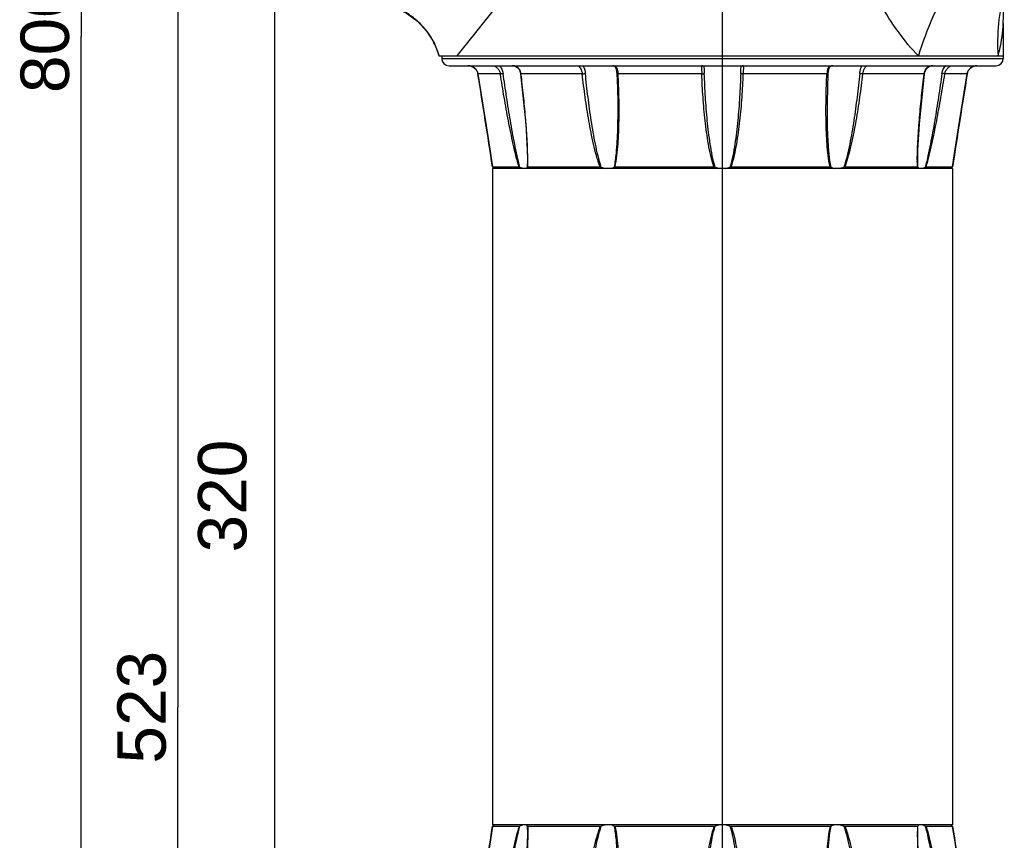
# Model space of a CAD drawing. Header units: millimetres. Extents: x 12 to 2508, y 25 to 1770.
# Tile 21 of 57: x 1315 to 1519, y 766 to 935. Entities that reach past the tile are written whole.
import ezdxf

# ---------------------------------------------------------------- set-up
doc = ezdxf.new("R2010")
doc.units = ezdxf.units.MM
for name, color, linetype in [('ARM1_PIPE_PBL5', 7, 'Continuous'), ('COVER_M_PBL16', 7, 'Continuous'), ('FLANGE_ARM1_PBL33', 7, 'Continuous'), ('FLANGE_ARM1_PBL35', 7, 'Continuous'), ('FLANGE_E_PBL3', 7, 'Continuous'), ('HOLDER_M_PBL36', 7, 'Continuous'), ('MODULE_M_ABL1', 7, 'Continuous'), ('MODULE_M_ABL15', 7, 'Continuous')]:
    doc.layers.add(name, color=color, linetype=linetype)
doc.styles.get("Standard").update_dxf_attribs({"font": 'arial.ttf'})
doc.dimstyles.new('DIMSTYLE_11', dxfattribs={"dimtxt": 10, "dimasz": 15, "dimexe": 1, "dimexo": 0.5, "dimgap": 2.5, "dimtad": 1, "dimdsep": 46, "dimtxsty": 'Standard', "dimblk": '_FILLED', "dimblk1": '_FILLED', "dimblk2": '_FILLED', "dimcen": 0.09, "dimclrt": 134, "dimazin": 2, "dimtp": 0.8, "dimtm": 0.8, "dimtfac": 1, "dimtofl": 0, "dimtmove": 0, "dimatfit": 3, "dimldrblk": '_FILLED', "dimfxl": 1, "dimtolj": 1, "dimarcsym": 0})
doc.dimstyles.new('DIMSTYLE_4', dxfattribs={"dimtxt": 10, "dimasz": 15, "dimexe": 1, "dimexo": 0.5, "dimgap": 2.5, "dimtad": 1, "dimdsep": 46, "dimtxsty": 'Standard', "dimblk": '_FILLED', "dimblk1": '_FILLED', "dimblk2": '_FILLED', "dimcen": 0.09, "dimclrt": 134, "dimazin": 2, "dimtp": 0.5, "dimtm": 0.5, "dimtfac": 1, "dimtofl": 0, "dimtmove": 0, "dimatfit": 3, "dimldrblk": '_FILLED', "dimfxl": 1, "dimtolj": 1, "dimarcsym": 0})
doc.dimstyles.new('DIMSTYLE_5', dxfattribs={"dimtxt": 10, "dimasz": 15, "dimexe": 1, "dimexo": 0.5, "dimgap": 2.5, "dimtad": 1, "dimdec": 0, "dimdsep": 46, "dimtxsty": 'Standard', "dimblk": '_FILLED', "dimblk1": '_FILLED', "dimblk2": '_FILLED', "dimcen": 0.09, "dimclrt": 134, "dimazin": 2, "dimtp": 0.8, "dimtm": 0.8, "dimtfac": 1, "dimtdec": 0, "dimtofl": 0, "dimtmove": 0, "dimatfit": 3, "dimldrblk": '_FILLED', "dimfxl": 1, "dimtolj": 1, "dimarcsym": 0})

# ---------------------------------------------------------------- blocks, each defined once
blk = doc.blocks.new('_FILLED')
at = {"color": 0, "linetype": 'ByBlock'}
blk.add_solid([(0, 0), (-1, 0.2), (-1, -0.2)], dxfattribs=at)
blk = doc.blocks.new('*D22')
at = {"color": 134, "transparency": 16777216}
for p, q in [((355.63, 1672.33), (7.33, 1672.33)), ((8.33, 1672.33), (8.33, 1272.33)), ((8.33, 872.33), (8.33, 1272.33)), ((200.83, 872.33), (7.33, 872.33))]:
    blk.add_line(p, q, dxfattribs=at)
at = {"color": 134, "transparency": 16777216, "xscale": 15, "yscale": 15, "zscale": 15}
for p, rotation in [((8.33, 1672.33), 90), ((8.33, 872.33), 270)]:
    blk.add_blockref('_FILLED', p, dxfattribs=dict(at, rotation=rotation))
at = {"color": 134, "transparency": 16777216, "insert": (-4.17, 1272.33), "char_height": 10, "width": 23, "attachment_point": 2, "rotation": 90, "line_spacing_factor": 0.9}
blk.add_mtext('800', dxfattribs=at)
blk = doc.blocks.new('*D31')
at = {"color": 134, "transparency": 16777216}
for p, q in [((72.83, 1395.33), (27.33, 1395.33)), ((28.33, 1395.33), (28.33, 1133.83)), ((28.33, 872.33), (28.33, 1133.83)), ((200.83, 872.33), (27.33, 872.33))]:
    blk.add_line(p, q, dxfattribs=at)
at = {"color": 134, "transparency": 16777216, "xscale": 15, "yscale": 15, "zscale": 15}
for p, rotation in [((28.33, 1395.33), 90), ((28.33, 872.33), 270)]:
    blk.add_blockref('_FILLED', p, dxfattribs=dict(at, rotation=rotation))
at = {"color": 134, "transparency": 16777216, "insert": (15.83, 1133.83), "char_height": 10, "width": 23, "attachment_point": 2, "rotation": 90, "line_spacing_factor": 0.9}
blk.add_mtext('523', dxfattribs=at)
blk = doc.blocks.new('HOLDER_M_PBL36', base_point=(134.41, 1331.83))
at = {"layer": 'HOLDER_M_PBL36', "color": 7}
for p, q in [((69.79, 1279.2), (112.03, 1395.33)), ((199.03, 1395.33), (112.03, 1395.33)), ((199.03, 1279.35), (199.03, 1395.33)), ((198.83, 1275.07), (198.83, 1268.33)), ((82.29, 1268.33), (198.83, 1268.33))]:
    blk.add_line(p, q, dxfattribs=at)
at = {"layer": 'HOLDER_M_PBL36', "color": 2}
for p, q in [((140.83, 1337.33), (70.65, 1281.56)), ((86.01, 1268.33), (140.83, 1337.33)), ((140.83, 1337.33), (173.45, 1279.13)), ((199.03, 1304.71), (140.83, 1337.33))]:
    blk.add_line(p, q, dxfattribs=at)
at = {"layer": 'HOLDER_M_PBL36', "color": 7}
for points in [[(198.83, 1275.07), (198.86, 1276.51), (198.95, 1278.32), (199.03, 1279.35)], [(69.79, 1279.2), (70.3, 1279.12), (73.03, 1278.4), (75.58, 1277.17), (77.85, 1275.5), (79.76, 1273.42), (81.25, 1271.02), (82.29, 1268.33)]]:
    blk.add_lwpolyline(points, dxfattribs=at)
at = {"layer": 'HOLDER_M_PBL36', "color": 2}
for centre, radius, start, end in [((67.83, 1264.31), 15.02, 75.4846, 82.5081), ((67.83, 1264.32), 15, 70.5411, 75.4889), ((67.83, 1264.33), 15, 64.8519, 70.5335), ((67.83, 1264.33), 15, 59.6609, 64.8517), ((67.82, 1264.31), 15.03, 53.7221, 59.6549), ((67.84, 1264.33), 14.99, 48.74, 53.7226), ((67.82, 1264.31), 15.02, 42.1857, 48.7315), ((67.83, 1264.33), 15, 37.7356, 42.1862), ((67.82, 1264.32), 15.02, 29.9503, 37.7276), ((67.86, 1264.34), 14.97, 26.6779, 29.9475), ((67.79, 1264.31), 15.04, 15.6821, 26.6662), ((67.92, 1264.35), 14.91, 15.4656, 15.6672)]:
    blk.add_arc(centre, radius, start, end, dxfattribs=at)
for points, knots in [([(199.03, 1304.71), (196.57, 1303.03), (191.74, 1299.35), (184.99, 1293.17), (178.81, 1286.42), (175.13, 1281.59), (173.45, 1279.13)], [0, 0, 0, 0, 0.245728, 0.499996, 0.754267, 1, 1, 1, 1]), ([(199.03, 1297.82), (196.99, 1295.84), (193.12, 1291.53), (188.16, 1284.34), (184.12, 1276.57), (182.11, 1271.09), (181.29, 1268.33)], [0, 0, 0, 0, 0.245843, 0.498069, 0.751282, 1, 1, 1, 1]), ([(199.03, 1281.63), (198.45, 1279.48), (197.65, 1275.06), (197.58, 1270.57), (197.73, 1268.33)], [0, 0, 0, 0, 0.497821, 1, 1, 1, 1]), ([(181.29, 1268.33), (179.78, 1269.87), (176.95, 1273.33), (174.57, 1277.12), (173.45, 1279.13)], [0, 0, 0, 0, 0.483272, 1, 1, 1, 1]), ([(197.73, 1268.33), (197.92, 1268.93), (198.24, 1270.17), (198.5, 1271.75), (198.66, 1273.02), (198.75, 1273.91), (198.8, 1274.58), (198.83, 1274.95), (198.83, 1275.07)], [0, 0, 0, 0, 0.275021, 0.560843, 0.702989, 0.837741, 0.950121, 1, 1, 1, 1])]:
    blk.add_open_spline(points, degree=3, knots=knots, dxfattribs=at)
blk = doc.blocks.new('FLANGE_ARM1_PBL33', base_point=(140.83, 1097.45))
at = {"layer": 'FLANGE_ARM1_PBL33', "color": 7}
for p, q in [((93.32, 1109.23), (93.32, 1109.23)), ((98.79, 1109.23), (93.32, 1109.23)), ((93.37, 1109.29), (93.49, 1109.39)), ((93.49, 1109.39), (93.64, 1109.53)), ((115.53, 1109.23), (100.57, 1109.23)), ((139.05, 1109.23), (118.62, 1109.23)), ((163.05, 1109.23), (142.61, 1109.23)), ((181.09, 1109.23), (166.13, 1109.23)), ((188.35, 1109.23), (182.87, 1109.23)), ((188.03, 1109.53), (188.18, 1109.39)), ((188.18, 1109.39), (188.29, 1109.29)), ((188.35, 1109.23), (188.35, 1109.23)), ((100.51, 1107.78), (100.51, 1107.78)), ((181.15, 1107.78), (181.15, 1107.78)), ((191.38, 1090), (189.6, 1101.15)), ((119.18, 1097.55), (119.18, 1097.55)), ((162.48, 1097.55), (162.48, 1097.55)), ((84.33, 1088.33), (197.33, 1088.33)), ((88.29, 1088.33), (88.31, 1088.33)), ((90.21, 1089.67), (89.94, 1089.16)), ((90.29, 1090), (90.21, 1089.67)), ((136.98, 1088.34), (136.98, 1088.34)), ((144.68, 1088.33), (144.68, 1088.34)), ((191.72, 1089.17), (191.46, 1089.69)), ((191.72, 1089.16), (191.72, 1089.17)), ((82.83, 1086.33), (82.83, 1086.83)), ((86.01, 1086.33), (198.83, 1086.33)), ((198.83, 1086.33), (198.83, 1086.83))]:
    blk.add_line(p, q, dxfattribs=at)
at = {"layer": 'FLANGE_ARM1_PBL33', "color": 2}
for p, q in [((100.49, 1109.29), (100.51, 1107.78)), ((181.15, 1107.78), (181.18, 1109.29)), ((90.29, 1090), (94.92, 1090)), ((90.29, 1090), (90.29, 1090)), ((99.2, 1090), (111.85, 1090)), ((119.27, 1090), (136.55, 1090)), ((145.12, 1090), (162.39, 1090)), ((169.82, 1090), (182.46, 1090)), ((186.75, 1090), (191.37, 1090)), ((191.37, 1090), (191.38, 1090)), ((198.83, 1086.83), (82.83, 1086.83))]:
    blk.add_line(p, q, dxfattribs=at)
at = {"layer": 'FLANGE_ARM1_PBL33', "color": 7}
for points in [[(93.32, 1109.23), (92.89, 1106.46), (92.07, 1101.18), (90.29, 1090)], [(189.6, 1101.14), (188.78, 1106.43), (188.35, 1109.23)], [(100.51, 1107.77), (100.48, 1105.72), (100.17, 1100.41), (99.11, 1089.98)], [(182.55, 1089.98), (181.49, 1100.4), (181.19, 1105.72), (181.15, 1107.78)], [(119.18, 1097.55), (119.17, 1095.99), (119.11, 1092.92), (118.98, 1089.95)], [(162.68, 1089.95), (162.56, 1092.9), (162.49, 1095.98), (162.48, 1097.55)], [(90.29, 1090), (90.21, 1089.69), (89.95, 1089.17), (89.56, 1088.76), (89.1, 1088.49), (88.6, 1088.35), (88.31, 1088.33)], [(99.11, 1089.98), (99.06, 1089.69), (98.87, 1089.17), (98.56, 1088.76), (98.15, 1088.48), (97.67, 1088.35), (97.36, 1088.33)], [(118.98, 1089.95), (118.96, 1089.61), (118.87, 1089.08), (118.74, 1088.71), (118.55, 1088.46), (118.27, 1088.34), (118.08, 1088.33)], [(163.58, 1088.33), (163.41, 1088.34), (163.12, 1088.46), (162.93, 1088.7), (162.8, 1089.06), (162.71, 1089.59), (162.68, 1089.95)], [(184.3, 1088.33), (184.02, 1088.35), (183.53, 1088.47), (183.12, 1088.74), (182.8, 1089.15), (182.61, 1089.67), (182.55, 1089.98)], [(193.35, 1088.33), (193.09, 1088.35), (192.58, 1088.48), (192.12, 1088.74), (191.73, 1089.15), (191.46, 1089.67), (191.38, 1090)]]:
    blk.add_lwpolyline(points, dxfattribs=at)
at = {"layer": 'FLANGE_ARM1_PBL33', "color": 2}
for centre, radius, start, end in [((-1803.54, 1397.93), 1918.7, 350.76492, 351.34623), ((2085.21, 1397.93), 1918.7, 188.65377, 189.23508), ((52.69, 1107.79), 47.91, 359.9822, 0.1009), ((228.98, 1107.79), 47.91, 179.8995, 180.0177), ((97.51, 1090.07), 1.72, 290.2835, 293.4277), ((96.57, 1090.32), 2.65, 352.2972, 353.1995), ((185.09, 1090.32), 2.65, 186.8005, 187.7047)]:
    blk.add_arc(centre, radius, start, end, dxfattribs=at)
at = {"layer": 'FLANGE_ARM1_PBL33', "color": 7}
for centre, radius, start, end in [((140.83, 1105.41), 4.16, 98.1532, 111.3096), ((140.84, 1105.42), 4.15, 68.6703, 81.8669), ((84.33, 1086.83), 1.5, 90, 180), ((197.33, 1086.83), 1.5, 0, 90)]:
    blk.add_arc(centre, radius, start, end, dxfattribs=at)
for points, knots in [([(93.37, 1109.29), (93.36, 1109.27), (93.34, 1109.26), (93.32, 1109.24), (93.32, 1109.23), (93.32, 1109.23)], [0, 0, 0, 0, 0.697766, 0.908534, 1, 1, 1, 1]), ([(98.79, 1109.23), (98.82, 1109.23), (98.88, 1109.25), (98.94, 1109.27), (98.97, 1109.29)], [0, 0, 0, 0, 0.433395, 1, 1, 1, 1]), ([(99.66, 1109.53), (99.61, 1109.52), (99.37, 1109.45), (99.14, 1109.36), (98.97, 1109.29)], [0, 0, 0, 0, 0.225245, 1, 1, 1, 1]), ([(100.49, 1109.29), (100.47, 1109.34), (100.41, 1109.44), (100.31, 1109.51), (100.26, 1109.53)], [0, 0, 0, 0, 0.490608, 1, 1, 1, 1]), ([(100.49, 1109.29), (100.49, 1109.27), (100.51, 1109.24), (100.55, 1109.23), (100.57, 1109.23)], [0, 0, 0, 0, 0.444796, 1, 1, 1, 1]), ([(115.53, 1109.23), (115.55, 1109.23), (115.64, 1109.24), (115.72, 1109.26), (115.79, 1109.29)], [0, 0, 0, 0, 0.233935, 1, 1, 1, 1]), ([(116.72, 1109.53), (116.64, 1109.52), (116.33, 1109.46), (116.02, 1109.37), (115.79, 1109.29)], [0, 0, 0, 0, 0.243825, 1, 1, 1, 1]), ([(118.42, 1109.29), (118.37, 1109.31), (118.16, 1109.43), (117.93, 1109.5), (117.75, 1109.53)], [0, 0, 0, 0, 0.234267, 1, 1, 1, 1]), ([(118.42, 1109.29), (118.43, 1109.28), (118.49, 1109.25), (118.56, 1109.23), (118.62, 1109.23)], [0, 0, 0, 0, 0.22419, 1, 1, 1, 1]), ([(139.05, 1109.23), (139.08, 1109.23), (139.16, 1109.24), (139.25, 1109.26), (139.31, 1109.29)], [0, 0, 0, 0, 0.256999, 1, 1, 1, 1]), ([(142.35, 1109.29), (142.37, 1109.28), (142.45, 1109.25), (142.54, 1109.23), (142.61, 1109.23)], [0, 0, 0, 0, 0.242297, 1, 1, 1, 1]), ([(163.05, 1109.23), (163.07, 1109.23), (163.14, 1109.24), (163.21, 1109.26), (163.25, 1109.29)], [0, 0, 0, 0, 0.281313, 1, 1, 1, 1]), ([(163.92, 1109.53), (163.85, 1109.52), (163.62, 1109.47), (163.4, 1109.37), (163.25, 1109.29)], [0, 0, 0, 0, 0.267606, 1, 1, 1, 1]), ([(165.88, 1109.29), (165.8, 1109.31), (165.5, 1109.42), (165.18, 1109.49), (164.95, 1109.53)], [0, 0, 0, 0, 0.255332, 1, 1, 1, 1]), ([(165.88, 1109.29), (165.9, 1109.28), (165.98, 1109.25), (166.07, 1109.23), (166.13, 1109.23)], [0, 0, 0, 0, 0.26227, 1, 1, 1, 1]), ([(181.09, 1109.23), (181.11, 1109.23), (181.15, 1109.24), (181.17, 1109.27), (181.18, 1109.29)], [0, 0, 0, 0, 0.555205, 1, 1, 1, 1]), ([(181.41, 1109.53), (181.35, 1109.51), (181.25, 1109.44), (181.19, 1109.34), (181.18, 1109.29)], [0, 0, 0, 0, 0.509392, 1, 1, 1, 1]), ([(182.69, 1109.29), (182.63, 1109.31), (182.41, 1109.41), (182.18, 1109.49), (182, 1109.53)], [0, 0, 0, 0, 0.273436, 1, 1, 1, 1]), ([(182.69, 1109.29), (182.73, 1109.27), (182.78, 1109.25), (182.84, 1109.23), (182.87, 1109.23)], [0, 0, 0, 0, 0.5666, 1, 1, 1, 1]), ([(188.35, 1109.23), (188.35, 1109.23), (188.34, 1109.24), (188.32, 1109.26), (188.31, 1109.27), (188.29, 1109.29)], [0, 0, 0, 0, 0.091486, 0.302251, 1, 1, 1, 1])]:
    blk.add_open_spline(points, degree=3, knots=knots, dxfattribs=at)
at = {"layer": 'FLANGE_ARM1_PBL33', "color": 2}
for points, knots in [([(98.79, 1109.23), (98.56, 1108.46), (98.14, 1106.89), (97.4, 1103.71), (96.59, 1099.69), (95.71, 1094.86), (95.18, 1091.62), (94.92, 1090)], [0, 0, 0, 0, 0.123698, 0.248456, 0.498852, 0.749497, 1, 1, 1, 1]), ([(95.51, 1089.92), (95.74, 1091.55), (96.22, 1094.8), (97, 1099.66), (97.72, 1103.7), (98.38, 1106.91), (98.76, 1108.5), (98.97, 1109.29)], [0, 0, 0, 0, 0.250389, 0.500899, 0.75119, 0.876073, 1, 1, 1, 1]), ([(100.57, 1109.23), (100.58, 1109.12), (100.59, 1108.67), (100.6, 1108.21), (100.6, 1107.87)], [0, 0, 0, 0, 0.247906, 1, 1, 1, 1]), ([(115.53, 1109.23), (115.24, 1108.47), (114.76, 1106.9), (114.17, 1104.51), (113.66, 1102.11), (113.07, 1098.89), (112.44, 1094.86), (112.03, 1091.62), (111.85, 1090)], [0, 0, 0, 0, 0.125369, 0.250705, 0.37592, 0.501001, 0.750761, 1, 1, 1, 1]), ([(112.5, 1089.92), (112.66, 1091.55), (113.02, 1094.8), (113.58, 1098.86), (114.11, 1102.09), (114.56, 1104.51), (115.09, 1106.92), (115.52, 1108.51), (115.79, 1109.29)], [0, 0, 0, 0, 0.24938, 0.499173, 0.624229, 0.749369, 0.874696, 1, 1, 1, 1]), ([(118.42, 1109.29), (118.61, 1108.33), (118.85, 1106.39), (119.06, 1103.46), (119.16, 1100.51), (119.18, 1098.54), (119.18, 1097.55)], [0, 0, 0, 0, 0.247997, 0.49792, 0.748658, 1, 1, 1, 1]), ([(118.62, 1109.23), (118.79, 1108.46), (119.03, 1106.89), (119.26, 1104.5), (119.39, 1102.1), (119.48, 1098.88), (119.47, 1094.85), (119.35, 1091.62), (119.27, 1090)], [0, 0, 0, 0, 0.123153, 0.247383, 0.372168, 0.497311, 0.748307, 1, 1, 1, 1]), ([(139.05, 1109.23), (138.79, 1108.47), (138.37, 1106.9), (137.9, 1104.51), (137.52, 1102.11), (137.13, 1098.89), (136.77, 1094.86), (136.6, 1091.62), (136.55, 1090)], [0, 0, 0, 0, 0.125134, 0.250221, 0.375268, 0.50028, 0.750196, 1, 1, 1, 1]), ([(137.07, 1089.92), (137.13, 1091.55), (137.28, 1094.8), (137.59, 1098.86), (137.94, 1102.09), (138.27, 1104.51), (138.69, 1106.92), (139.07, 1108.51), (139.31, 1109.29)], [0, 0, 0, 0, 0.249833, 0.499757, 0.62476, 0.749766, 0.874892, 1, 1, 1, 1]), ([(142.35, 1109.29), (142.59, 1108.51), (142.97, 1106.92), (143.39, 1104.51), (143.72, 1102.09), (144.07, 1098.86), (144.39, 1094.8), (144.54, 1091.55), (144.59, 1089.92)], [0, 0, 0, 0, 0.125108, 0.250235, 0.375241, 0.500244, 0.750168, 1, 1, 1, 1]), ([(142.61, 1109.23), (142.88, 1108.47), (143.3, 1106.9), (143.77, 1104.51), (144.14, 1102.11), (144.54, 1098.89), (144.89, 1094.86), (145.06, 1091.62), (145.12, 1090)], [0, 0, 0, 0, 0.125134, 0.250221, 0.375268, 0.50028, 0.750196, 1, 1, 1, 1]), ([(163.05, 1109.23), (162.87, 1108.46), (162.63, 1106.89), (162.41, 1104.5), (162.27, 1102.1), (162.18, 1098.88), (162.2, 1094.85), (162.31, 1091.62), (162.39, 1090)], [0, 0, 0, 0, 0.123153, 0.247383, 0.372168, 0.497311, 0.748307, 1, 1, 1, 1]), ([(162.48, 1097.55), (162.48, 1098.54), (162.5, 1100.51), (162.61, 1103.46), (162.81, 1106.39), (163.05, 1108.33), (163.25, 1109.29)], [0, 0, 0, 0, 0.251342, 0.50208, 0.752003, 1, 1, 1, 1]), ([(165.88, 1109.29), (166.14, 1108.51), (166.58, 1106.92), (167.1, 1104.51), (167.56, 1102.09), (168.09, 1098.86), (168.64, 1094.8), (169, 1091.55), (169.17, 1089.92)], [0, 0, 0, 0, 0.125304, 0.250632, 0.375771, 0.500827, 0.75062, 1, 1, 1, 1]), ([(166.13, 1109.23), (166.42, 1108.47), (166.9, 1106.9), (167.49, 1104.51), (168, 1102.11), (168.6, 1098.89), (169.23, 1094.86), (169.63, 1091.62), (169.82, 1090)], [0, 0, 0, 0, 0.125369, 0.250705, 0.375919, 0.501001, 0.750761, 1, 1, 1, 1]), ([(181.09, 1109.23), (181.09, 1109.12), (181.07, 1108.67), (181.07, 1108.21), (181.06, 1107.87)], [0, 0, 0, 0, 0.247907, 1, 1, 1, 1]), ([(182.69, 1109.29), (182.91, 1108.5), (183.28, 1106.91), (183.94, 1103.7), (184.67, 1099.66), (185.44, 1094.8), (185.92, 1091.55), (186.15, 1089.92)], [0, 0, 0, 0, 0.123927, 0.24881, 0.499101, 0.749611, 1, 1, 1, 1]), ([(182.87, 1109.23), (183.11, 1108.46), (183.52, 1106.89), (184.26, 1103.71), (185.08, 1099.69), (185.95, 1094.86), (186.49, 1091.62), (186.75, 1090)], [0, 0, 0, 0, 0.123698, 0.248456, 0.498852, 0.749497, 1, 1, 1, 1]), ([(100.6, 1107.77), (100.6, 1106.31), (100.48, 1103.36), (100.16, 1098.93), (99.73, 1094.47), (99.39, 1091.49), (99.2, 1090)], [0, 0, 0, 0, 0.246487, 0.496314, 0.74768, 1, 1, 1, 1]), ([(181.06, 1107.77), (181.07, 1106.31), (181.19, 1103.36), (181.51, 1098.93), (181.94, 1094.47), (182.28, 1091.49), (182.46, 1090)], [0, 0, 0, 0, 0.246487, 0.496314, 0.74768, 1, 1, 1, 1]), ([(88.31, 1088.33), (88.54, 1088.33), (89, 1088.41), (89.62, 1088.75), (90.09, 1089.31), (90.25, 1089.77), (90.29, 1090)], [0, 0, 0, 0, 0.240309, 0.492906, 0.746498, 1, 1, 1, 1]), ([(94.92, 1090), (94.88, 1089.77), (94.72, 1089.31), (94.31, 1088.77), (93.82, 1088.43), (93.46, 1088.33), (93.3, 1088.33)], [0, 0, 0, 0, 0.286991, 0.564076, 0.809799, 1, 1, 1, 1]), ([(95.51, 1089.92), (95.47, 1089.61), (95.29, 1089.02), (94.93, 1088.52), (94.71, 1088.31)], [0, 0, 0, 0, 0.508956, 1, 1, 1, 1]), ([(94.92, 1090), (95, 1090), (95.2, 1089.97), (95.4, 1089.94), (95.51, 1089.92)], [0, 0, 0, 0, 0.416552, 1, 1, 1, 1]), ([(98.19, 1088.49), (98.33, 1088.55), (98.6, 1088.71), (99.01, 1089.18), (99.16, 1089.65), (99.2, 1089.96)], [0, 0, 0, 0, 0.24782, 0.492856, 1, 1, 1, 1]), ([(99.2, 1090), (99.18, 1090), (99.16, 1090), (99.11, 1089.99), (99.11, 1089.98)], [0, 0, 0, 0, 0.706367, 1, 1, 1, 1]), ([(111.85, 1090), (111.82, 1089.77), (111.74, 1089.44), (111.57, 1089.04), (111.43, 1088.79), (111.3, 1088.59), (111.19, 1088.45), (111.11, 1088.37), (111.06, 1088.34), (111.05, 1088.33), (111.04, 1088.33)], [0, 0, 0, 0, 0.365961, 0.534601, 0.68613, 0.813636, 0.910366, 0.972281, 0.990112, 1, 1, 1, 1]), ([(111.85, 1090), (111.96, 1090), (112.18, 1089.98), (112.4, 1089.95), (112.5, 1089.92)], [0, 0, 0, 0, 0.518741, 1, 1, 1, 1]), ([(112.5, 1089.92), (112.48, 1089.77), (112.39, 1089.21), (112.19, 1088.66), (111.98, 1088.31)], [0, 0, 0, 0, 0.271527, 1, 1, 1, 1]), ([(118.33, 1088.35), (118.48, 1088.37), (118.79, 1088.48), (119.1, 1088.89), (119.23, 1089.42), (119.26, 1089.8), (119.27, 1090)], [0, 0, 0, 0, 0.225201, 0.448079, 0.705623, 1, 1, 1, 1]), ([(119.27, 1090), (119.23, 1090), (119.16, 1090), (119.07, 1089.99), (119.02, 1089.97), (118.98, 1089.96), (118.98, 1089.95)], [0, 0, 0, 0, 0.391358, 0.699253, 0.902159, 1, 1, 1, 1]), ([(136.55, 1090), (136.54, 1089.78), (136.51, 1089.45), (136.47, 1089.05), (136.45, 1088.8), (136.46, 1088.59), (136.51, 1088.44), (136.62, 1088.34), (136.72, 1088.33), (136.76, 1088.33)], [0, 0, 0, 0, 0.366465, 0.526327, 0.662883, 0.771934, 0.854491, 0.923557, 1, 1, 1, 1]), ([(136.55, 1090), (136.6, 1090), (136.72, 1090), (136.87, 1089.98), (136.99, 1089.96), (137.06, 1089.94), (137.07, 1089.92)], [0, 0, 0, 0, 0.329984, 0.629222, 0.861216, 1, 1, 1, 1]), ([(137.07, 1089.92), (137.07, 1089.63), (137.03, 1089.1), (136.98, 1088.58), (136.98, 1088.34)], [0, 0, 0, 0, 0.548263, 1, 1, 1, 1]), ([(145.12, 1090), (145.06, 1090), (144.95, 1090), (144.79, 1089.98), (144.68, 1089.96), (144.61, 1089.94), (144.59, 1089.92)], [0, 0, 0, 0, 0.329992, 0.629232, 0.861223, 1, 1, 1, 1]), ([(144.68, 1088.34), (144.68, 1088.58), (144.63, 1089.1), (144.6, 1089.63), (144.59, 1089.92)], [0, 0, 0, 0, 0.451499, 1, 1, 1, 1]), ([(144.9, 1088.33), (144.95, 1088.33), (145.04, 1088.34), (145.15, 1088.44), (145.2, 1088.59), (145.21, 1088.8), (145.2, 1089.05), (145.16, 1089.45), (145.13, 1089.78), (145.12, 1090)], [0, 0, 0, 0, 0.076443, 0.14551, 0.22807, 0.337125, 0.47369, 0.633553, 1, 1, 1, 1]), ([(162.39, 1090), (162.43, 1090), (162.5, 1090), (162.59, 1089.99), (162.65, 1089.97), (162.68, 1089.96), (162.68, 1089.95)], [0, 0, 0, 0, 0.391343, 0.699232, 0.902149, 1, 1, 1, 1]), ([(162.39, 1090), (162.4, 1089.78), (162.43, 1089.45), (162.53, 1089.04), (162.65, 1088.78), (162.82, 1088.57), (163.12, 1088.37), (163.4, 1088.33), (163.58, 1088.33)], [0, 0, 0, 0, 0.292101, 0.42316, 0.542945, 0.654296, 0.763602, 1, 1, 1, 1]), ([(169.82, 1090), (169.7, 1090), (169.48, 1089.98), (169.27, 1089.95), (169.17, 1089.92)], [0, 0, 0, 0, 0.518748, 1, 1, 1, 1]), ([(169.68, 1088.32), (169.54, 1088.55), (169.31, 1089.07), (169.2, 1089.62), (169.17, 1089.92)], [0, 0, 0, 0, 0.467698, 1, 1, 1, 1]), ([(170.53, 1088.4), (170.47, 1088.46), (170.32, 1088.65), (170.11, 1089), (169.92, 1089.46), (169.84, 1089.82), (169.82, 1090)], [0, 0, 0, 0, 0.158759, 0.397071, 0.685763, 1, 1, 1, 1]), ([(170.63, 1088.33), (170.61, 1088.33), (170.58, 1088.35), (170.55, 1088.38), (170.53, 1088.4)], [0, 0, 0, 0, 0.321692, 1, 1, 1, 1]), ([(182.46, 1090), (182.48, 1090), (182.51, 1090), (182.55, 1089.99), (182.55, 1089.98)], [0, 0, 0, 0, 0.706396, 1, 1, 1, 1]), ([(182.46, 1089.96), (182.5, 1089.73), (182.61, 1089.29), (183, 1088.73), (183.61, 1088.39), (184.07, 1088.33), (184.3, 1088.33)], [0, 0, 0, 0, 0.254432, 0.497376, 0.742512, 1, 1, 1, 1]), ([(186.75, 1090), (186.66, 1090), (186.46, 1089.97), (186.27, 1089.94), (186.15, 1089.92)], [0, 0, 0, 0, 0.416559, 1, 1, 1, 1]), ([(186.94, 1088.32), (186.73, 1088.53), (186.46, 1088.9), (186.24, 1089.47), (186.18, 1089.77), (186.15, 1089.92)], [0, 0, 0, 0, 0.490576, 0.744352, 1, 1, 1, 1]), ([(188.37, 1088.33), (188.21, 1088.33), (187.85, 1088.43), (187.36, 1088.77), (186.94, 1089.31), (186.78, 1089.77), (186.75, 1090)], [0, 0, 0, 0, 0.190201, 0.435933, 0.713024, 1, 1, 1, 1]), ([(191.37, 1090), (191.41, 1089.77), (191.57, 1089.31), (192.04, 1088.75), (192.66, 1088.41), (193.13, 1088.33), (193.35, 1088.33)], [0, 0, 0, 0, 0.253524, 0.507122, 0.759714, 1, 1, 1, 1])]:
    blk.add_open_spline(points, degree=3, knots=knots, dxfattribs=at)
for points in [[(97.37, 1088.33), (97.5, 1088.33), (97.64, 1088.34), (97.78, 1088.36)], [(97.78, 1088.36), (97.89, 1088.38), (98, 1088.41), (98.1, 1088.45)], [(118.09, 1088.33), (118.17, 1088.33), (118.25, 1088.33), (118.33, 1088.35)]]:
    blk.add_open_spline(points, degree=3, dxfattribs=at)
blk = doc.blocks.new('FLANGE_ARM1_PBL35', base_point=(140.83, 1257.21))
at = {"layer": 'FLANGE_ARM1_PBL35', "color": 7}
for p, q in [((82.83, 1268.33), (82.83, 1267.83)), ((198.83, 1268.33), (86.01, 1268.33)), ((198.83, 1268.33), (198.83, 1267.83)), ((84.33, 1266.33), (197.33, 1266.33)), ((89.94, 1265.5), (89.95, 1265.49)), ((89.95, 1265.49), (90.21, 1264.97)), ((136.98, 1266.32), (136.98, 1266.32)), ((144.68, 1266.32), (144.68, 1266.32)), ((191.46, 1264.98), (191.72, 1265.5)), ((193.37, 1266.33), (193.35, 1266.33)), ((90.29, 1264.66), (92.07, 1253.5)), ((191.38, 1264.66), (191.46, 1264.98)), ((119.18, 1257.11), (119.18, 1257.1)), ((162.48, 1257.1), (162.48, 1257.11)), ((100.51, 1246.88), (100.51, 1246.88)), ((181.15, 1246.88), (181.15, 1246.88)), ((93.32, 1245.42), (93.32, 1245.42)), ((93.32, 1245.42), (98.79, 1245.42)), ((93.49, 1245.26), (93.37, 1245.37)), ((93.64, 1245.13), (93.49, 1245.26)), ((100.57, 1245.42), (115.53, 1245.42)), ((118.62, 1245.42), (139.05, 1245.42)), ((142.61, 1245.42), (163.05, 1245.42)), ((166.13, 1245.42), (181.09, 1245.42)), ((182.87, 1245.42), (188.35, 1245.42)), ((188.18, 1245.26), (188.03, 1245.13)), ((188.29, 1245.37), (188.18, 1245.26)), ((188.35, 1245.42), (188.35, 1245.42))]:
    blk.add_line(p, q, dxfattribs=at)
at = {"layer": 'FLANGE_ARM1_PBL35', "color": 2}
for p, q in [((82.83, 1267.83), (198.83, 1267.83)), ((90.29, 1264.65), (90.29, 1264.66)), ((94.92, 1264.65), (90.29, 1264.65)), ((111.85, 1264.65), (99.2, 1264.65)), ((136.55, 1264.65), (119.27, 1264.65)), ((162.39, 1264.65), (145.12, 1264.65)), ((182.46, 1264.65), (169.82, 1264.65)), ((191.37, 1264.65), (186.75, 1264.65)), ((191.37, 1264.65), (191.38, 1264.66)), ((100.51, 1246.88), (100.49, 1245.37)), ((181.18, 1245.37), (181.15, 1246.88))]:
    blk.add_line(p, q, dxfattribs=at)
at = {"layer": 'FLANGE_ARM1_PBL35', "color": 7}
for points in [[(88.31, 1266.33), (88.58, 1266.31), (89.08, 1266.18), (89.54, 1265.91), (89.94, 1265.51), (90.21, 1264.98), (90.29, 1264.66)], [(97.36, 1266.33), (97.65, 1266.31), (98.13, 1266.18), (98.54, 1265.91), (98.86, 1265.5), (99.06, 1264.99), (99.11, 1264.67)], [(118.08, 1266.33), (118.25, 1266.32), (118.54, 1266.2), (118.73, 1265.96), (118.87, 1265.59), (118.96, 1265.06), (118.98, 1264.71)], [(162.68, 1264.71), (162.71, 1265.04), (162.79, 1265.58), (162.93, 1265.95), (163.11, 1266.19), (163.4, 1266.31), (163.58, 1266.33)], [(182.55, 1264.67), (182.6, 1264.97), (182.79, 1265.48), (183.11, 1265.9), (183.52, 1266.17), (184, 1266.31), (184.3, 1266.33)], [(191.38, 1264.66), (191.45, 1264.96), (191.72, 1265.49), (192.11, 1265.9), (192.56, 1266.17), (193.07, 1266.31), (193.35, 1266.33)], [(99.11, 1264.67), (100.17, 1254.25), (100.48, 1248.94), (100.51, 1246.88)], [(118.98, 1264.71), (119.11, 1261.75), (119.17, 1258.68), (119.18, 1257.11)], [(162.48, 1257.11), (162.49, 1258.67), (162.56, 1261.74), (162.68, 1264.71)], [(181.15, 1246.88), (181.19, 1248.94), (181.49, 1254.25), (182.55, 1264.67)], [(188.35, 1245.42), (188.77, 1248.19), (189.59, 1253.47), (191.38, 1264.66)], [(92.07, 1253.51), (92.89, 1248.22), (93.32, 1245.42)]]:
    blk.add_lwpolyline(points, dxfattribs=at)
for centre, radius, start, end in [((84.33, 1267.83), 1.5, 180, 270), ((197.33, 1267.83), 1.5, 270, 360), ((140.82, 1249.24), 4.15, 248.6703, 261.8669), ((140.84, 1249.25), 4.16, 278.1532, 291.3096)]:
    blk.add_arc(centre, radius, start, end, dxfattribs=at)
at = {"layer": 'FLANGE_ARM1_PBL35', "color": 2}
for centre, radius, start, end in [((184.16, 1264.59), 1.72, 110.2835, 113.4277), ((-1803.54, 956.73), 1918.7, 8.65377, 9.23508), ((96.57, 1264.34), 2.65, 6.8005, 7.7047), ((185.09, 1264.34), 2.65, 172.2972, 173.1995), ((2085.21, 956.73), 1918.7, 170.76492, 171.34623), ((52.69, 1246.87), 47.91, 359.8995, 0.0177), ((228.98, 1246.87), 47.91, 179.9822, 180.1009)]:
    blk.add_arc(centre, radius, start, end, dxfattribs=at)
for points, knots in [([(90.29, 1264.65), (90.25, 1264.89), (90.09, 1265.35), (89.62, 1265.9), (89, 1266.25), (88.54, 1266.33), (88.31, 1266.33)], [0, 0, 0, 0, 0.253524, 0.507122, 0.759714, 1, 1, 1, 1]), ([(93.3, 1266.33), (93.46, 1266.33), (93.82, 1266.23), (94.31, 1265.88), (94.72, 1265.34), (94.88, 1264.89), (94.92, 1264.65)], [0, 0, 0, 0, 0.190201, 0.435933, 0.713024, 1, 1, 1, 1]), ([(94.72, 1266.33), (94.94, 1266.13), (95.2, 1265.75), (95.42, 1265.19), (95.49, 1264.89), (95.51, 1264.74)], [0, 0, 0, 0, 0.490576, 0.744352, 1, 1, 1, 1]), ([(99.2, 1264.7), (99.17, 1264.92), (99.05, 1265.36), (98.66, 1265.93), (98.06, 1266.27), (97.6, 1266.33), (97.37, 1266.33)], [0, 0, 0, 0, 0.254432, 0.497376, 0.742512, 1, 1, 1, 1]), ([(111.04, 1266.33), (111.05, 1266.33), (111.08, 1266.3), (111.11, 1266.28), (111.13, 1266.26)], [0, 0, 0, 0, 0.321692, 1, 1, 1, 1]), ([(111.13, 1266.26), (111.2, 1266.19), (111.34, 1266.01), (111.56, 1265.66), (111.75, 1265.19), (111.83, 1264.84), (111.85, 1264.65)], [0, 0, 0, 0, 0.158759, 0.397071, 0.685763, 1, 1, 1, 1]), ([(111.99, 1266.33), (112.12, 1266.11), (112.35, 1265.59), (112.46, 1265.03), (112.5, 1264.74)], [0, 0, 0, 0, 0.467698, 1, 1, 1, 1]), ([(119.27, 1264.65), (119.26, 1264.88), (119.23, 1265.21), (119.13, 1265.62), (119.01, 1265.88), (118.85, 1266.09), (118.55, 1266.29), (118.27, 1266.33), (118.09, 1266.33)], [0, 0, 0, 0, 0.292101, 0.42316, 0.542945, 0.654296, 0.763602, 1, 1, 1, 1]), ([(136.76, 1266.33), (136.72, 1266.33), (136.62, 1266.32), (136.51, 1266.22), (136.46, 1266.06), (136.45, 1265.86), (136.47, 1265.61), (136.51, 1265.2), (136.54, 1264.88), (136.55, 1264.65)], [0, 0, 0, 0, 0.076443, 0.14551, 0.22807, 0.337125, 0.47369, 0.633553, 1, 1, 1, 1]), ([(136.98, 1266.32), (136.98, 1266.08), (137.03, 1265.55), (137.06, 1265.03), (137.07, 1264.74)], [0, 0, 0, 0, 0.451499, 1, 1, 1, 1]), ([(144.59, 1264.74), (144.6, 1265.03), (144.63, 1265.55), (144.68, 1266.08), (144.68, 1266.32)], [0, 0, 0, 0, 0.548263, 1, 1, 1, 1]), ([(145.12, 1264.65), (145.13, 1264.88), (145.16, 1265.2), (145.2, 1265.61), (145.21, 1265.86), (145.2, 1266.06), (145.15, 1266.22), (145.04, 1266.32), (144.95, 1266.33), (144.9, 1266.33)], [0, 0, 0, 0, 0.366465, 0.526327, 0.662883, 0.771934, 0.854491, 0.923557, 1, 1, 1, 1]), ([(163.34, 1266.31), (163.18, 1266.29), (162.87, 1266.18), (162.57, 1265.77), (162.43, 1265.24), (162.4, 1264.86), (162.39, 1264.65)], [0, 0, 0, 0, 0.225201, 0.448079, 0.705623, 1, 1, 1, 1]), ([(169.17, 1264.74), (169.18, 1264.89), (169.27, 1265.45), (169.47, 1265.99), (169.68, 1266.35)], [0, 0, 0, 0, 0.271527, 1, 1, 1, 1]), ([(169.82, 1264.65), (169.84, 1264.88), (169.92, 1265.22), (170.1, 1265.62), (170.23, 1265.87), (170.37, 1266.06), (170.48, 1266.2), (170.56, 1266.29), (170.6, 1266.32), (170.62, 1266.33), (170.63, 1266.33)], [0, 0, 0, 0, 0.365961, 0.534601, 0.68613, 0.813636, 0.910366, 0.972281, 0.990112, 1, 1, 1, 1]), ([(183.47, 1266.17), (183.33, 1266.11), (183.07, 1265.95), (182.65, 1265.47), (182.51, 1265.01), (182.46, 1264.7)], [0, 0, 0, 0, 0.24782, 0.492856, 1, 1, 1, 1]), ([(186.15, 1264.74), (186.19, 1265.04), (186.38, 1265.63), (186.74, 1266.14), (186.95, 1266.35)], [0, 0, 0, 0, 0.508956, 1, 1, 1, 1]), ([(186.75, 1264.65), (186.78, 1264.89), (186.94, 1265.34), (187.36, 1265.88), (187.85, 1266.23), (188.21, 1266.33), (188.37, 1266.33)], [0, 0, 0, 0, 0.286991, 0.564076, 0.809799, 1, 1, 1, 1]), ([(193.35, 1266.33), (193.13, 1266.33), (192.66, 1266.25), (192.04, 1265.9), (191.57, 1265.35), (191.41, 1264.89), (191.37, 1264.65)], [0, 0, 0, 0, 0.240309, 0.492906, 0.746498, 1, 1, 1, 1]), ([(94.92, 1264.65), (95, 1264.66), (95.2, 1264.69), (95.4, 1264.72), (95.51, 1264.74)], [0, 0, 0, 0, 0.416559, 1, 1, 1, 1]), ([(98.79, 1245.42), (98.56, 1246.2), (98.14, 1247.77), (97.4, 1250.95), (96.59, 1254.96), (95.71, 1259.8), (95.18, 1263.04), (94.92, 1264.65)], [0, 0, 0, 0, 0.123698, 0.248456, 0.498852, 0.749497, 1, 1, 1, 1]), ([(98.97, 1245.37), (98.76, 1246.15), (98.38, 1247.74), (97.72, 1250.95), (97, 1254.99), (96.22, 1259.86), (95.74, 1263.11), (95.51, 1264.74)], [0, 0, 0, 0, 0.123927, 0.24881, 0.499101, 0.749611, 1, 1, 1, 1]), ([(99.2, 1264.65), (99.18, 1264.65), (99.16, 1264.66), (99.11, 1264.67), (99.11, 1264.67)], [0, 0, 0, 0, 0.706396, 1, 1, 1, 1]), ([(100.6, 1246.88), (100.6, 1248.35), (100.48, 1251.3), (100.16, 1255.73), (99.73, 1260.19), (99.39, 1263.16), (99.2, 1264.65)], [0, 0, 0, 0, 0.246487, 0.496314, 0.74768, 1, 1, 1, 1]), ([(111.85, 1264.65), (111.96, 1264.66), (112.18, 1264.68), (112.4, 1264.71), (112.5, 1264.74)], [0, 0, 0, 0, 0.518748, 1, 1, 1, 1]), ([(115.53, 1245.42), (115.24, 1246.19), (114.76, 1247.76), (114.17, 1250.15), (113.66, 1252.55), (113.07, 1255.76), (112.44, 1259.8), (112.03, 1263.03), (111.85, 1264.65)], [0, 0, 0, 0, 0.125369, 0.250705, 0.375919, 0.501001, 0.750761, 1, 1, 1, 1]), ([(115.79, 1245.37), (115.52, 1246.15), (115.09, 1247.74), (114.56, 1250.14), (114.11, 1252.56), (113.58, 1255.8), (113.02, 1259.85), (112.66, 1263.11), (112.5, 1264.74)], [0, 0, 0, 0, 0.125304, 0.250632, 0.375771, 0.500827, 0.75062, 1, 1, 1, 1]), ([(118.62, 1245.42), (118.79, 1246.2), (119.03, 1247.77), (119.26, 1250.15), (119.39, 1252.55), (119.48, 1255.77), (119.47, 1259.81), (119.35, 1263.04), (119.27, 1264.65)], [0, 0, 0, 0, 0.123153, 0.247383, 0.372168, 0.497311, 0.748307, 1, 1, 1, 1]), ([(119.27, 1264.65), (119.23, 1264.65), (119.16, 1264.66), (119.07, 1264.67), (119.02, 1264.68), (118.98, 1264.7), (118.98, 1264.71)], [0, 0, 0, 0, 0.391343, 0.699232, 0.902149, 1, 1, 1, 1]), ([(136.55, 1264.65), (136.6, 1264.66), (136.72, 1264.66), (136.87, 1264.68), (136.99, 1264.7), (137.06, 1264.72), (137.07, 1264.74)], [0, 0, 0, 0, 0.329992, 0.629232, 0.861223, 1, 1, 1, 1]), ([(139.05, 1245.42), (138.79, 1246.19), (138.37, 1247.76), (137.9, 1250.15), (137.52, 1252.55), (137.13, 1255.77), (136.77, 1259.8), (136.6, 1263.04), (136.55, 1264.65)], [0, 0, 0, 0, 0.125134, 0.250221, 0.375268, 0.50028, 0.750196, 1, 1, 1, 1]), ([(139.31, 1245.37), (139.07, 1246.15), (138.69, 1247.74), (138.27, 1250.14), (137.94, 1252.56), (137.59, 1255.8), (137.28, 1259.86), (137.13, 1263.11), (137.07, 1264.74)], [0, 0, 0, 0, 0.125108, 0.250235, 0.375241, 0.500244, 0.750168, 1, 1, 1, 1]), ([(144.59, 1264.74), (144.54, 1263.11), (144.39, 1259.86), (144.07, 1255.8), (143.72, 1252.56), (143.39, 1250.14), (142.97, 1247.74), (142.59, 1246.15), (142.35, 1245.37)], [0, 0, 0, 0, 0.249833, 0.499757, 0.62476, 0.749766, 0.874892, 1, 1, 1, 1]), ([(142.61, 1245.42), (142.88, 1246.19), (143.3, 1247.76), (143.77, 1250.15), (144.14, 1252.55), (144.54, 1255.77), (144.89, 1259.8), (145.06, 1263.04), (145.12, 1264.65)], [0, 0, 0, 0, 0.125134, 0.250221, 0.375268, 0.50028, 0.750196, 1, 1, 1, 1]), ([(145.12, 1264.65), (145.06, 1264.66), (144.95, 1264.66), (144.79, 1264.68), (144.68, 1264.7), (144.61, 1264.72), (144.59, 1264.74)], [0, 0, 0, 0, 0.329984, 0.629222, 0.861216, 1, 1, 1, 1]), ([(163.05, 1245.42), (162.87, 1246.2), (162.63, 1247.77), (162.41, 1250.15), (162.27, 1252.55), (162.18, 1255.77), (162.2, 1259.81), (162.31, 1263.04), (162.39, 1264.65)], [0, 0, 0, 0, 0.123153, 0.247383, 0.372168, 0.497311, 0.748307, 1, 1, 1, 1]), ([(162.39, 1264.65), (162.43, 1264.65), (162.5, 1264.66), (162.59, 1264.67), (162.65, 1264.68), (162.68, 1264.7), (162.68, 1264.71)], [0, 0, 0, 0, 0.391358, 0.699253, 0.902159, 1, 1, 1, 1]), ([(169.17, 1264.74), (169, 1263.11), (168.64, 1259.85), (168.09, 1255.8), (167.56, 1252.56), (167.1, 1250.14), (166.58, 1247.74), (166.14, 1246.15), (165.88, 1245.37)], [0, 0, 0, 0, 0.24938, 0.499173, 0.624229, 0.749369, 0.874696, 1, 1, 1, 1]), ([(166.13, 1245.42), (166.42, 1246.19), (166.9, 1247.76), (167.49, 1250.15), (168, 1252.55), (168.6, 1255.76), (169.23, 1259.8), (169.63, 1263.03), (169.82, 1264.65)], [0, 0, 0, 0, 0.125369, 0.250705, 0.37592, 0.501001, 0.750761, 1, 1, 1, 1]), ([(169.82, 1264.65), (169.7, 1264.66), (169.48, 1264.68), (169.27, 1264.71), (169.17, 1264.74)], [0, 0, 0, 0, 0.518741, 1, 1, 1, 1]), ([(181.06, 1246.88), (181.07, 1248.35), (181.19, 1251.3), (181.51, 1255.73), (181.94, 1260.19), (182.28, 1263.16), (182.46, 1264.65)], [0, 0, 0, 0, 0.246487, 0.496314, 0.74768, 1, 1, 1, 1]), ([(182.46, 1264.65), (182.48, 1264.65), (182.51, 1264.66), (182.55, 1264.67), (182.55, 1264.67)], [0, 0, 0, 0, 0.706367, 1, 1, 1, 1]), ([(186.15, 1264.74), (185.92, 1263.11), (185.44, 1259.86), (184.67, 1254.99), (183.94, 1250.95), (183.28, 1247.74), (182.91, 1246.15), (182.69, 1245.37)], [0, 0, 0, 0, 0.250389, 0.500899, 0.75119, 0.876073, 1, 1, 1, 1]), ([(182.87, 1245.42), (183.11, 1246.2), (183.52, 1247.77), (184.26, 1250.95), (185.08, 1254.96), (185.95, 1259.8), (186.49, 1263.04), (186.75, 1264.65)], [0, 0, 0, 0, 0.123698, 0.248456, 0.498852, 0.749497, 1, 1, 1, 1]), ([(186.75, 1264.65), (186.66, 1264.66), (186.46, 1264.69), (186.27, 1264.72), (186.15, 1264.74)], [0, 0, 0, 0, 0.416552, 1, 1, 1, 1]), ([(119.18, 1257.1), (119.18, 1256.12), (119.16, 1254.15), (119.06, 1251.2), (118.85, 1248.27), (118.61, 1246.32), (118.42, 1245.37)], [0, 0, 0, 0, 0.251342, 0.50208, 0.752003, 1, 1, 1, 1]), ([(163.25, 1245.37), (163.05, 1246.32), (162.81, 1248.27), (162.61, 1251.2), (162.5, 1254.15), (162.48, 1256.12), (162.48, 1257.1)], [0, 0, 0, 0, 0.247997, 0.49792, 0.748658, 1, 1, 1, 1]), ([(100.57, 1245.42), (100.58, 1245.54), (100.59, 1245.99), (100.6, 1246.44), (100.6, 1246.78)], [0, 0, 0, 0, 0.247907, 1, 1, 1, 1]), ([(181.09, 1245.42), (181.09, 1245.54), (181.07, 1245.99), (181.07, 1246.44), (181.06, 1246.78)], [0, 0, 0, 0, 0.247906, 1, 1, 1, 1])]:
    blk.add_open_spline(points, degree=3, knots=knots, dxfattribs=at)
for points in [[(163.58, 1266.33), (163.5, 1266.33), (163.42, 1266.32), (163.34, 1266.31)], [(183.89, 1266.29), (183.78, 1266.27), (183.67, 1266.24), (183.56, 1266.21)], [(184.3, 1266.33), (184.16, 1266.33), (184.02, 1266.32), (183.89, 1266.29)]]:
    blk.add_open_spline(points, degree=3, dxfattribs=at)
at = {"layer": 'FLANGE_ARM1_PBL35', "color": 7}
for points, knots in [([(93.32, 1245.42), (93.32, 1245.42), (93.32, 1245.42), (93.34, 1245.4), (93.36, 1245.38), (93.37, 1245.37)], [0, 0, 0, 0, 0.091486, 0.302251, 1, 1, 1, 1]), ([(98.97, 1245.37), (98.94, 1245.39), (98.88, 1245.41), (98.82, 1245.42), (98.79, 1245.42)], [0, 0, 0, 0, 0.5666, 1, 1, 1, 1]), ([(98.97, 1245.37), (99.03, 1245.34), (99.26, 1245.25), (99.49, 1245.17), (99.66, 1245.13)], [0, 0, 0, 0, 0.273436, 1, 1, 1, 1]), ([(100.26, 1245.13), (100.31, 1245.15), (100.41, 1245.21), (100.47, 1245.32), (100.49, 1245.37)], [0, 0, 0, 0, 0.509392, 1, 1, 1, 1]), ([(100.57, 1245.42), (100.55, 1245.42), (100.51, 1245.42), (100.49, 1245.39), (100.49, 1245.37)], [0, 0, 0, 0, 0.555205, 1, 1, 1, 1]), ([(115.79, 1245.37), (115.77, 1245.38), (115.68, 1245.41), (115.6, 1245.42), (115.53, 1245.42)], [0, 0, 0, 0, 0.26227, 1, 1, 1, 1]), ([(115.79, 1245.37), (115.86, 1245.34), (116.17, 1245.24), (116.48, 1245.16), (116.72, 1245.13)], [0, 0, 0, 0, 0.255332, 1, 1, 1, 1]), ([(117.75, 1245.13), (117.81, 1245.14), (118.04, 1245.19), (118.27, 1245.28), (118.42, 1245.37)], [0, 0, 0, 0, 0.267606, 1, 1, 1, 1]), ([(118.62, 1245.42), (118.6, 1245.42), (118.53, 1245.42), (118.46, 1245.4), (118.42, 1245.37)], [0, 0, 0, 0, 0.281313, 1, 1, 1, 1]), ([(139.31, 1245.37), (139.29, 1245.38), (139.21, 1245.41), (139.12, 1245.42), (139.05, 1245.42)], [0, 0, 0, 0, 0.242297, 1, 1, 1, 1]), ([(142.61, 1245.42), (142.59, 1245.42), (142.5, 1245.42), (142.41, 1245.39), (142.35, 1245.37)], [0, 0, 0, 0, 0.256999, 1, 1, 1, 1]), ([(163.25, 1245.37), (163.24, 1245.38), (163.17, 1245.41), (163.1, 1245.42), (163.05, 1245.42)], [0, 0, 0, 0, 0.22419, 1, 1, 1, 1]), ([(163.25, 1245.37), (163.3, 1245.34), (163.51, 1245.23), (163.74, 1245.16), (163.92, 1245.13)], [0, 0, 0, 0, 0.234267, 1, 1, 1, 1]), ([(164.95, 1245.13), (165.02, 1245.14), (165.34, 1245.2), (165.65, 1245.29), (165.88, 1245.37)], [0, 0, 0, 0, 0.243825, 1, 1, 1, 1]), ([(166.13, 1245.42), (166.11, 1245.42), (166.02, 1245.42), (165.94, 1245.39), (165.88, 1245.37)], [0, 0, 0, 0, 0.233935, 1, 1, 1, 1]), ([(181.18, 1245.37), (181.17, 1245.39), (181.15, 1245.42), (181.11, 1245.42), (181.09, 1245.42)], [0, 0, 0, 0, 0.444796, 1, 1, 1, 1]), ([(181.18, 1245.37), (181.19, 1245.32), (181.25, 1245.21), (181.35, 1245.15), (181.41, 1245.13)], [0, 0, 0, 0, 0.490608, 1, 1, 1, 1]), ([(182, 1245.13), (182.06, 1245.14), (182.29, 1245.2), (182.52, 1245.29), (182.69, 1245.37)], [0, 0, 0, 0, 0.225245, 1, 1, 1, 1]), ([(182.87, 1245.42), (182.84, 1245.42), (182.78, 1245.41), (182.73, 1245.39), (182.69, 1245.37)], [0, 0, 0, 0, 0.433395, 1, 1, 1, 1]), ([(188.29, 1245.37), (188.31, 1245.38), (188.32, 1245.4), (188.34, 1245.42), (188.35, 1245.42), (188.35, 1245.42)], [0, 0, 0, 0, 0.697766, 0.908534, 1, 1, 1, 1])]:
    blk.add_open_spline(points, degree=3, knots=knots, dxfattribs=at)
blk = doc.blocks.new('*D146')
at = {"layer": 'Defpoints', "color": 0, "transparency": 16777216}
for p in [(1368.16, 996.98), (1382.31, 996.98), (1384.33, 676.98)]:
    blk.add_point(p, dxfattribs=at)
at = {"layer": 'MODULE_M_ABL1', "color": 0, "lineweight": -2, "transparency": 16777216}
for p, q in [((1381.81, 996.98), (1367.16, 996.98)), ((1368.16, 691.98), (1368.16, 981.98)), ((1383.83, 676.98), (1367.16, 676.98))]:
    blk.add_line(p, q, dxfattribs=at)
at = {"layer": 'MODULE_M_ABL1', "color": 0, "lineweight": -2, "transparency": 16777216, "xscale": 15, "yscale": 15, "zscale": 15}
for p, rotation in [((1368.16, 996.98), 90), ((1368.16, 676.98), 270)]:
    blk.add_blockref('_FILLED', p, dxfattribs=dict(at, rotation=rotation))
at = {"layer": 'MODULE_M_ABL1', "color": 134, "transparency": 16777216, "insert": (1352.32, 837.09), "char_height": 10, "width": 23, "attachment_point": 2, "rotation": 90, "line_spacing_factor": 0.9}
blk.add_mtext('\\A1;320', dxfattribs=at)
blk = doc.blocks.new('FLANGE_E_PBL3', base_point=(215.081, 1288.578))
at = {"layer": 'FLANGE_E_PBL3', "color": 134}
dim = blk.add_linear_dim(base=(8.332, 872.328), p1=(356.132, 1672.328), p2=(201.332, 872.328), angle=270, dimstyle='DIMSTYLE_5', dxfattribs=at)
dim.commit()
dim.dimension.update_dxf_attribs({"geometry": '*D22', "text_midpoint": (8.332, 1272.348), "dimtype": 128})
blk = doc.blocks.new('COVER_M_PBL16', base_point=(108.582, 1133.831))
at = {"layer": 'COVER_M_PBL16', "color": 134}
dim = blk.add_linear_dim(base=(28.332, 872.328), p1=(73.332, 1395.328), p2=(201.332, 872.328), angle=270, dimstyle='DIMSTYLE_11', dxfattribs=at)
dim.commit()
dim.dimension.update_dxf_attribs({"geometry": '*D31', "text_midpoint": (28.332, 1133.83), "dimtype": 128})
blk = doc.blocks.new('MODULE_M_ABL15', base_point=(108.58, 1133.83))
at = {"layer": 'COVER_M_PBL16'}
blk.add_blockref('COVER_M_PBL16', (108.58, 1133.83), dxfattribs=at)
at = {"layer": 'HOLDER_M_PBL36'}
blk.add_blockref('HOLDER_M_PBL36', (134.41, 1331.83), dxfattribs=at)

msp = doc.modelspace()

# ---------------------------------------------------------------- linework, layer by layer
at = {"layer": 'ARM1_PIPE_PBL5', "color": 1}
msp.add_line((1460.658, 618.976), (1460.658, 1060.205), dxfattribs=at)
at = {"layer": 'ARM1_PIPE_PBL5', "color": 7}
for p, q in [((1413.158, 904.776), (1413.158, 769.176)), ((1508.158, 904.776), (1413.158, 904.776)), ((1508.158, 904.776), (1508.158, 769.176)), ((1508.158, 769.176), (1413.158, 769.176))]:
    msp.add_line(p, q, dxfattribs=at)

# ---------------------------------------------------------------- block references
at = {"layer": 'FLANGE_ARM1_PBL33'}
msp.add_blockref('FLANGE_ARM1_PBL33', (1460.658, 757.097), dxfattribs=at)
at = {"layer": 'FLANGE_ARM1_PBL35'}
msp.add_blockref('FLANGE_ARM1_PBL35', (1460.658, 916.856), dxfattribs=at)
at = {"layer": 'FLANGE_E_PBL3'}
msp.add_blockref('FLANGE_E_PBL3', (1534.907, 948.226), dxfattribs=at)
at = {"layer": 'MODULE_M_ABL15'}
msp.add_blockref('MODULE_M_ABL15', (1428.408, 793.48), dxfattribs=at)

# ---------------------------------------------------------------- dimensions: what is measured, and where the dimension line sits
at = {"layer": 'MODULE_M_ABL1', "color": 134}
dim = msp.add_linear_dim(base=(1368.158, 996.976), p1=(1384.335, 676.976), p2=(1382.312, 996.976), angle=90, dimstyle='DIMSTYLE_4', dxfattribs=at)
dim.commit()
dim.dimension.update_dxf_attribs({"geometry": '*D146', "text_midpoint": (1368.158, 837.089), "dimtype": 160})

doc.saveas('drawing.dxf')
